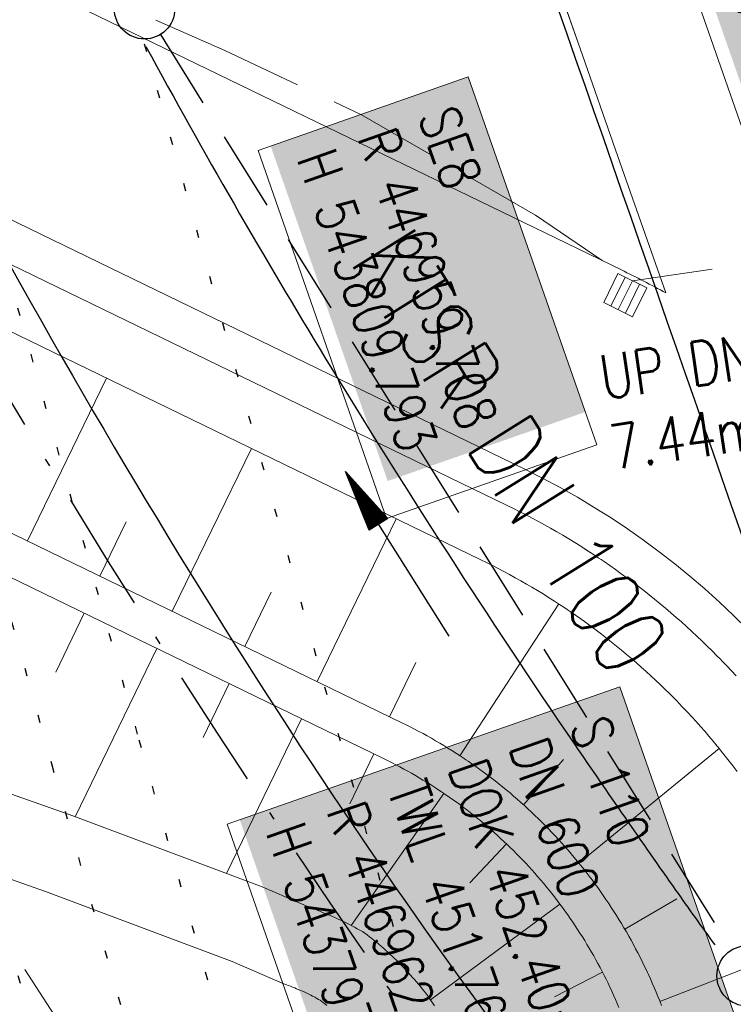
# Model space of a CAD drawing. Extents: x 446740 to 447511, y 442825 to 444215.
# Tile 40 of 94: x 446945 to 446963, y 443791 to 443816. Entities that reach past the tile are written whole.
import ezdxf
from ezdxf.enums import TextEntityAlignment as Align

# ---------------------------------------------------------------- set-up
doc = ezdxf.new("R2010")
doc.units = 0
doc.header["$LTSCALE"] = 2
doc.header["$MEASUREMENT"] = 0
for name, pattern in [('AUSGEZOGEN', [0]), ('BAB-FM2', [2.6, 1.5, -0.5, 0.1, -0.5]), ('GESTRICH-X2', [1.5, 1, -0.5]), ('PUNKTX2_STR', [0.6, 0.1, -0.5])]:
    doc.linetypes.add(name, pattern=pattern)
doc.layers.get('0').update_dxf_attribs({"linetype": 'AUSGEZOGEN'})
for name, color, linetype in [('BAB_FM', 5, 'BAB-FM2'), ('Bahnachse', 7, 'CONTINUOUS'), ('Beschriftung', 7, 'CONTINUOUS'), ('FBRTOP', 250, 'AUSGEZOGEN'), ('Gleisachsen', 7, 'CONTINUOUS'), ('Hintergrund', 7, 'CONTINUOUS'), ('Hintergrundplan', 7, 'CONTINUOUS'), ('Ingenieurbauwerke', 15, 'CONTINUOUS'), ('KANAL', 7, 'GESTRICH-X2'), ('MULDE', 250, 'AUSGEZOGEN'), ('PFEIL', 7, 'CONTINUOUS'), ('SCHLITZRINNE', 200, 'AUSGEZOGEN'), ('SCHSYMBOL', 200, 'AUSGEZOGEN'), ('STRASSE', 250, 'AUSGEZOGEN'), ('TEXTO', 4, 'CONTINUOUS'), ('WEG', 250, 'GESTRICH-X2')]:
    doc.layers.add(name, color=color, linetype=linetype)
doc.styles.add('6', font='txt_____.ttf', dxfattribs={"width": 0.8, "height": 1})
doc.styles.add('8', font='txt_____.ttf', dxfattribs={"width": 0.8, "height": 1})
doc.styles.add('ROMANS', font='romans.shx', dxfattribs={"width": 0.8})

# ---------------------------------------------------------------- blocks, each defined once
blk = doc.blocks.new('GST')
at = {"color": 0}
blk.add_circle((0, 0), 0.75, dxfattribs=at)
blk.add_point((0, 0), dxfattribs=at)
blk = doc.blocks.new('10')
blk.add_blockref('GST', (0, 0))
blk = doc.blocks.new('PFEIL2')
at = {"color": 0}
for p, q in [((0.881, -0.271), (0.879, 0.276)), ((0.879, 0.276), (2.429, 0.009)), ((0.911, 0.27), (0.879, 0.265)), ((0.965, 0.261), (0.879, 0.246)), ((1.019, 0.252), (0.879, 0.228)), ((0.88, 0.002), (-2.401, -0.012)), ((1.073, 0.242), (0.879, 0.209)), ((1.127, 0.233), (0.879, 0.191)), ((1.181, 0.224), (0.879, 0.172)), ((1.235, 0.214), (0.879, 0.154)), ((1.289, 0.205), (0.879, 0.135)), ((1.343, 0.196), (0.879, 0.117)), ((1.397, 0.187), (0.879, 0.098)), ((1.451, 0.177), (0.879, 0.08)), ((1.505, 0.168), (0.879, 0.061)), ((1.559, 0.159), (0.88, 0.043)), ((1.613, 0.149), (0.88, 0.024)), ((1.668, 0.14), (0.88, 0.006)), ((1.722, 0.131), (0.88, -0.013)), ((1.776, 0.121), (0.88, -0.031)), ((1.83, 0.112), (0.88, -0.05)), ((1.884, 0.103), (0.88, -0.068)), ((1.938, 0.094), (0.88, -0.087)), ((1.992, 0.084), (0.88, -0.105)), ((2.046, 0.075), (0.88, -0.124)), ((2.1, 0.066), (0.88, -0.142)), ((2.154, 0.056), (0.88, -0.161)), ((2.208, 0.047), (0.88, -0.179)), ((2.262, 0.038), (0.881, -0.198)), ((2.316, 0.029), (0.881, -0.216)), ((2.37, 0.019), (0.881, -0.235)), ((2.424, 0.01), (0.881, -0.253)), ((2.429, 0.009), (0.881, -0.271))]:
    blk.add_line(p, q, dxfattribs=at)
blk = doc.blocks.new('SK-quadrat Rand')
at = {"color": 18, "lineweight": 9, "true_color": 0x000000}
for p, q in [((-0.4, 0.8), (-0.4, 0)), ((-0.4, 0.8), (0.4, 0.8)), ((-0.2, 0.8), (-0.2, 0)), ((0, 0.8), (0, 0)), ((0.2, 0.8), (0.2, 0)), ((0.4, 0.8), (0.4, 0)), ((-0.4, 0), (0.4, 0))]:
    blk.add_line(p, q, dxfattribs=at)

msp = doc.modelspace()

# ---------------------------------------------------------------- linework, layer by layer
at = {"layer": 'BAB_FM', "flags": 128}
msp.add_lwpolyline([(446907.736, 443871.618, 0.029826), (446920.778, 443849.819, -0.026843), (446940.011, 443814.418), (446940.648, 443813.135, 0.040013), (446962.986, 443779.495), (446965.138, 443775.204, -0.343593), (446964.346, 443771.555), (446956.984, 443765.535, 0.398511), (446956.832, 443763.357), (446978.31, 443740.079), (447000.468, 443715.992), (447014.94, 443691.092), (447028.903, 443660.538), (447030.814, 443654.35), (447019.085, 443640.703), (447035.188, 443587.926), (447041.09, 443572.533)], format="xyb", dxfattribs=at)
at = {"layer": 'Bahnachse', "color": 7, "linetype": 'PUNKTX2_STR'}
for p, q in [((446923.905, 443874.698), (446945.645, 443797.198)), ((446945.645, 443797.198), (446950.668, 443779.65))]:
    msp.add_line(p, q, dxfattribs=at)
at = {"layer": 'Beschriftung', "color": 18, "lineweight": 9, "true_color": 0x000000}
for points in [[(446965.228, 443822.838), (446968.378, 443813.821), (446963.154, 443811.996), (446960.004, 443821.013), (446965.228, 443822.838)], [(446955.993, 443814.288), (446959.186, 443805.145), (446953.963, 443803.321), (446950.769, 443812.463), (446955.993, 443814.288)], [(446959.756, 443799.132), (446962.994, 443789.865), (446953.238, 443786.457), (446950.001, 443795.725), (446959.756, 443799.132)]]:
    msp.add_lwpolyline(points, close=True, dxfattribs=at)
at = {"layer": 'FBRTOP', "color": 0, "const_width": 0.5}
for points in [[(447118.971, 443523.408, 0), (447120.057, 443520.305, 0.000001), (447128.316, 443496.708, -0.000001), (447136.574, 443473.112)], [(446961.367, 443973.726, -0.000008), (446963.147, 443968.64, -0.000007), (446967.276, 443956.841, 0.000013), (446971.405, 443945.042, 0.000013), (446975.535, 443933.245, -0.000019), (446979.664, 443921.447, -0.000006), (446983.793, 443909.648, 0.000004), (446987.922, 443897.849, 0.000002), (447000.31, 443862.454, 0.000002), (447012.697, 443827.06, 0.000004), (447025.085, 443791.665, -0.000006), (447037.473, 443756.271, 0), (447039.084, 443751.668, 0.000003)], [(446950.07, 443969.773, 0.000089), (446952.953, 443961.485, 0.000026), (446968.558, 443916.655, 0.000443), (446969.471, 443914.039, 0.00013), (446975.672, 443896.342, -0.000082), (446985.547, 443868.172, -0.00001), (446990.142, 443855.056, -0.000011), (446994.25, 443843.328, -0.000533), (447001.752, 443821.837, 0.000455), (447010.521, 443796.702, 0.000701), (447018.513, 443773.963, -0.000624), (447027.494, 443748.425, -0.000234), (447028.928, 443744.324, 0.000022), (447043.87, 443701.542, 0.000434), (447045.613, 443696.566, 0.000135), (447051.241, 443680.557)], [(446934.939, 443964.477, -0.000008), (446936.719, 443959.39, -0.000007), (446940.848, 443947.592, 0.000013), (446944.977, 443935.794, 0.000013), (446949.106, 443923.995, -0.000019), (446953.236, 443912.197, -0.000006), (446957.365, 443900.399, 0.000004), (446961.494, 443888.601, 0.000002), (446973.881, 443853.206, 0.000002), (446986.269, 443817.81, 0.000004), (446998.657, 443782.416, -0.000006), (447011.045, 443747.021, -0.000001), (447016.033, 443732.768, 0.000003)]]:
    msp.add_lwpolyline(points, format="xyb", dxfattribs=at)
at = {"layer": 'Gleisachsen', "color": 7, "linetype": 'PUNKTX2_STR'}
for p, q in [((446931.509, 443855.924), (446947.812, 443797.805)), ((446947.808, 443797.817), (446973.382, 443708.462)), ((446943.482, 443796.579), (446969.057, 443707.219))]:
    msp.add_line(p, q, dxfattribs=at)
at = {"layer": 'Hintergrund', "color": 254, "lineweight": 18, "true_color": 0xcccccc}
for p, q in [((446945.041, 443802.76), (446947.007, 443806.807)), ((446948.639, 443801.012), (446950.605, 443805.06)), ((446946.84, 443801.886), (446947.495, 443803.235)), ((446952.237, 443799.265), (446954.203, 443803.313)), ((446950.438, 443800.138), (446951.093, 443801.488)), ((446955.785, 443797.424), (446958.243, 443801.193)), ((446946.454, 443800.962), (446945.745, 443799.501)), ((446948.253, 443800.088), (446946.223, 443795.908)), ((446954.036, 443798.391), (446954.691, 443799.74)), ((446950.052, 443799.215), (446949.403, 443797.878)), ((446951.851, 443798.341), (446949.985, 443794.499)), ((446953.65, 443797.467), (446953.048, 443796.226)), ((446958.743, 443794.755), (446962.226, 443797.605)), ((446957.367, 443796.204), (446958.363, 443797.325)), ((446955.39, 443796.485), (446953.086, 443793.203)), ((446956.945, 443795.23), (446956.032, 443794.268)), ((446959.881, 443793.113), (446961.177, 443793.868)), ((446958.27, 443793.736), (446955.053, 443791.359)), ((446960.755, 443791.316), (446964.95, 443792.941)), ((446959.329, 443792.042), (446958.132, 443791.431))]:
    msp.add_line(p, q, dxfattribs=at)
for points in [[(446917.414, 443933.284), (446924.041, 443914.706), (446934.112, 443885.56), (446939.404, 443870.324), (446945.604, 443852.678), (446947.103, 443848.344), (446951.558, 443835.672), (446958.342, 443816.231), (446958.773, 443815)], [(446962.652, 443799.404), (446962.533, 443799.532), (446962.414, 443799.658), (446962.293, 443799.784), (446962.264, 443799.814), (446962.171, 443799.908), (446962.049, 443800.031), (446961.924, 443800.153), (446961.799, 443800.274), (446961.673, 443800.394), (446961.546, 443800.513), (446961.417, 443800.63), (446961.288, 443800.746), (446961.157, 443800.861), (446961.025, 443800.975), (446960.893, 443801.088), (446960.759, 443801.199), (446960.624, 443801.31), (446960.489, 443801.419), (446960.352, 443801.526), (446960.214, 443801.633), (446960.076, 443801.738), (446959.935, 443801.843), (446959.795, 443801.945), (446959.654, 443802.046), (446959.512, 443802.146), (446959.368, 443802.245), (446959.293, 443802.296), (446959.224, 443802.342), (446959.079, 443802.438), (446958.933, 443802.533), (446958.786, 443802.627), (446958.638, 443802.719), (446958.49, 443802.809), (446958.34, 443802.899), (446958.19, 443802.987), (446958.039, 443803.073), (446957.888, 443803.159), (446957.735, 443803.242), (446957.582, 443803.325), (446957.428, 443803.406), (446957.273, 443803.485), (446957.117, 443803.564), (446956.96, 443803.641), (446924.511, 443819.4), (446956.96, 443803.641), (446957.117, 443803.564), (446957.273, 443803.485), (446957.428, 443803.406), (446957.582, 443803.325), (446957.735, 443803.242), (446957.888, 443803.159), (446958.039, 443803.073), (446958.19, 443802.987), (446958.34, 443802.899), (446958.49, 443802.809), (446958.638, 443802.719), (446958.786, 443802.627), (446958.944, 443802.526), (446959.079, 443802.438), (446959.224, 443802.342), (446959.293, 443802.296), (446959.368, 443802.245), (446959.512, 443802.146), (446959.654, 443802.046), (446959.795, 443801.945), (446959.936, 443801.842), (446960.076, 443801.738), (446960.214, 443801.633), (446960.352, 443801.526), (446960.489, 443801.419), (446960.624, 443801.31), (446960.759, 443801.199), (446960.893, 443801.088), (446961.025, 443800.975), (446961.157, 443800.861), (446961.288, 443800.746), (446961.417, 443800.63), (446961.546, 443800.513), (446961.673, 443800.394), (446961.799, 443800.274), (446961.924, 443800.153), (446962.049, 443800.031), (446962.171, 443799.908), (446962.264, 443799.814), (446962.293, 443799.784), (446962.414, 443799.658), (446962.533, 443799.532), (446962.652, 443799.404)], [(446962.652, 443799.404), (446962.533, 443799.532), (446962.414, 443799.658), (446962.293, 443799.784), (446962.264, 443799.814), (446962.171, 443799.908), (446962.049, 443800.031), (446961.924, 443800.153), (446961.799, 443800.274), (446961.673, 443800.394), (446961.546, 443800.513), (446961.417, 443800.63), (446961.288, 443800.746), (446961.157, 443800.861), (446961.025, 443800.975), (446960.893, 443801.088), (446960.759, 443801.199), (446960.624, 443801.31), (446960.489, 443801.419), (446960.352, 443801.526), (446960.214, 443801.633), (446960.076, 443801.738), (446959.935, 443801.843), (446959.795, 443801.945), (446959.654, 443802.046), (446959.512, 443802.146), (446959.368, 443802.245), (446959.293, 443802.296), (446959.224, 443802.342), (446959.079, 443802.438), (446958.933, 443802.533), (446958.786, 443802.627), (446958.638, 443802.719), (446958.49, 443802.809), (446958.34, 443802.899), (446958.19, 443802.987), (446958.039, 443803.073), (446957.888, 443803.159), (446957.735, 443803.242), (446957.582, 443803.325), (446957.428, 443803.406), (446957.273, 443803.485), (446957.117, 443803.564), (446956.96, 443803.641), (446924.511, 443819.4), (446956.96, 443803.641), (446957.117, 443803.564), (446957.273, 443803.485), (446957.428, 443803.406), (446957.582, 443803.325), (446957.735, 443803.242), (446957.888, 443803.159), (446958.039, 443803.073), (446958.19, 443802.987), (446958.34, 443802.899), (446958.49, 443802.809), (446958.638, 443802.719), (446958.786, 443802.627), (446958.944, 443802.526), (446959.079, 443802.438), (446959.224, 443802.342), (446959.293, 443802.296), (446959.368, 443802.245), (446959.512, 443802.146), (446959.654, 443802.046), (446959.795, 443801.945), (446959.936, 443801.842), (446960.076, 443801.738), (446960.214, 443801.633), (446960.352, 443801.526), (446960.489, 443801.419), (446960.624, 443801.31), (446960.759, 443801.199), (446960.893, 443801.088), (446961.025, 443800.975), (446961.157, 443800.861), (446961.288, 443800.746), (446961.417, 443800.63), (446961.546, 443800.513), (446961.673, 443800.394), (446961.799, 443800.274), (446961.924, 443800.153), (446962.049, 443800.031), (446962.171, 443799.908), (446962.264, 443799.814), (446962.293, 443799.784), (446962.414, 443799.658), (446962.533, 443799.532), (446962.652, 443799.404)], [(446962.673, 443797.033), (446962.576, 443797.161), (446962.478, 443797.288), (446962.379, 443797.414), (446962.279, 443797.539), (446962.207, 443797.628), (446962.178, 443797.663), (446962.076, 443797.787), (446961.972, 443797.909), (446961.868, 443798.031), (446961.762, 443798.151), (446961.655, 443798.271), (446961.547, 443798.389), (446961.438, 443798.507), (446961.328, 443798.623), (446961.217, 443798.739), (446961.19, 443798.766), (446961.105, 443798.853), (446960.992, 443798.967), (446960.877, 443799.079), (446960.762, 443799.191), (446960.646, 443799.301), (446960.528, 443799.41), (446960.41, 443799.518), (446960.291, 443799.625), (446960.17, 443799.731), (446960.049, 443799.836), (446959.927, 443799.94), (446959.804, 443800.043), (446959.68, 443800.144), (446959.555, 443800.245), (446959.429, 443800.344), (446959.302, 443800.442), (446959.174, 443800.539), (446959.046, 443800.635), (446958.916, 443800.729), (446958.786, 443800.823), (446958.655, 443800.915), (446958.523, 443801.006), (446958.454, 443801.053), (446958.39, 443801.095), (446958.256, 443801.184), (446958.132, 443801.264), (446957.987, 443801.357), (446957.851, 443801.442), (446957.714, 443801.526), (446957.576, 443801.608), (446957.438, 443801.689), (446957.299, 443801.769), (446957.159, 443801.847), (446957.019, 443801.925), (446956.877, 443802), (446956.735, 443802.075), (446956.593, 443802.148), (446956.45, 443802.22), (446956.306, 443802.291), (446923.843, 443818.057)], [(446921.654, 443814.119), (446954.34, 443798.243), (446954.447, 443798.191), (446954.553, 443798.137), (446954.659, 443798.083), (446954.764, 443798.027), (446954.869, 443797.971), (446954.974, 443797.914), (446955.077, 443797.855), (446955.181, 443797.796), (446955.283, 443797.736), (446955.386, 443797.675), (446955.487, 443797.613), (446955.588, 443797.55), (446955.697, 443797.481), (446955.789, 443797.421), (446955.888, 443797.355), (446955.935, 443797.323), (446955.987, 443797.288), (446956.085, 443797.221), (446956.182, 443797.152), (446956.279, 443797.083), (446956.375, 443797.013), (446956.471, 443796.942), (446956.566, 443796.87), (446956.66, 443796.797), (446956.753, 443796.723), (446956.846, 443796.649), (446956.938, 443796.573), (446957.03, 443796.497), (446957.121, 443796.42), (446957.211, 443796.342), (446957.3, 443796.263), (446957.389, 443796.184), (446957.476, 443796.103), (446957.564, 443796.022), (446957.65, 443795.94), (446957.736, 443795.857), (446957.821, 443795.774), (446957.905, 443795.69), (446957.988, 443795.604), (446958.071, 443795.519), (446958.152, 443795.432), (446958.233, 443795.345), (446958.313, 443795.257), (446958.393, 443795.168), (446958.471, 443795.078), (446958.549, 443794.988), (446958.626, 443794.897), (446958.702, 443794.805), (446958.723, 443794.779), (446958.777, 443794.713), (446958.852, 443794.62), (446958.925, 443794.526), (446958.998, 443794.432), (446959.069, 443794.337), (446959.14, 443794.241), (446959.21, 443794.145), (446959.28, 443794.048), (446959.348, 443793.95), (446959.415, 443793.852), (446959.482, 443793.753), (446959.547, 443793.654), (446959.612, 443793.554), (446959.675, 443793.453), (446959.738, 443793.352), (446959.8, 443793.25), (446959.861, 443793.148), (446959.921, 443793.045), (446959.98, 443792.942), (446960.038, 443792.838), (446960.095, 443792.733), (446960.151, 443792.628), (446960.207, 443792.523), (446960.261, 443792.417), (446960.314, 443792.31), (446960.366, 443792.203), (446960.418, 443792.096), (446960.447, 443792.034), (446960.468, 443791.988), (446960.517, 443791.879), (446960.566, 443791.77), (446960.613, 443791.661), (446960.659, 443791.551), (446960.705, 443791.441), (446960.749, 443791.331), (446960.792, 443791.22)], [(446959.736, 443791.167), (446959.693, 443791.268), (446959.65, 443791.369), (446959.605, 443791.469), (446959.56, 443791.569), (446959.54, 443791.612), (446959.513, 443791.669), (446959.466, 443791.768), (446959.418, 443791.867), (446959.368, 443791.965), (446959.318, 443792.063), (446959.267, 443792.161), (446959.216, 443792.258), (446959.163, 443792.354), (446959.109, 443792.45), (446959.055, 443792.545), (446958.999, 443792.64), (446958.943, 443792.735), (446958.886, 443792.829), (446958.828, 443792.922), (446958.769, 443793.015), (446958.71, 443793.107), (446958.649, 443793.199), (446958.588, 443793.291), (446958.526, 443793.381), (446958.463, 443793.471), (446958.411, 443793.544), (446958.334, 443793.65), (446958.269, 443793.738), (446958.202, 443793.826), (446958.135, 443793.913), (446958.068, 443793.999), (446957.999, 443794.085), (446957.949, 443794.146), (446957.93, 443794.17), (446957.859, 443794.255), (446957.788, 443794.339), (446957.717, 443794.422), (446957.644, 443794.505), (446957.571, 443794.587), (446957.497, 443794.668), (446957.422, 443794.749), (446957.347, 443794.829), (446957.27, 443794.908), (446957.194, 443794.986), (446957.116, 443795.064), (446957.038, 443795.141), (446956.958, 443795.218), (446956.879, 443795.293), (446956.798, 443795.368), (446956.717, 443795.443), (446956.635, 443795.516), (446956.553, 443795.589), (446956.47, 443795.661), (446956.386, 443795.732), (446956.302, 443795.802), (446956.216, 443795.872), (446956.131, 443795.941), (446956.044, 443796.009), (446955.957, 443796.076), (446955.87, 443796.142), (446955.782, 443796.208), (446955.693, 443796.273), (446955.604, 443796.337), (446955.514, 443796.4), (446955.423, 443796.462), (446955.376, 443796.495), (446955.332, 443796.524), (446955.24, 443796.585), (446955.155, 443796.64), (446955.055, 443796.704), (446954.962, 443796.762), (446954.868, 443796.819), (446954.774, 443796.875), (446954.679, 443796.931), (446954.584, 443796.986), (446954.488, 443797.04), (446954.392, 443797.092), (446954.295, 443797.145), (446954.197, 443797.196), (446954.1, 443797.246), (446954.001, 443797.295), (446953.903, 443797.344), (446921.218, 443813.22)], [(446941.424, 443797.602), (446946.17, 443795.928), (446950.873, 443794.166), (446952.101, 443793.633), (446952.169, 443793.609), (446952.237, 443793.583), (446952.305, 443793.557), (446952.373, 443793.53), (446952.44, 443793.503), (446952.507, 443793.475), (446952.575, 443793.446), (446952.642, 443793.417), (446952.708, 443793.387), (446952.775, 443793.356), (446952.841, 443793.325), (446952.907, 443793.293), (446952.978, 443793.258), (446953.039, 443793.227), (446953.104, 443793.193), (446953.169, 443793.159), (446953.234, 443793.124), (446953.299, 443793.088), (446953.363, 443793.052), (446953.427, 443793.015), (446953.485, 443792.97), (446953.543, 443792.925), (446953.601, 443792.879), (446953.658, 443792.833), (446953.715, 443792.786), (446953.771, 443792.739), (446953.827, 443792.691), (446953.883, 443792.643), (446953.938, 443792.594), (446953.992, 443792.545), (446954.047, 443792.495), (446954.1, 443792.445), (446954.153, 443792.394), (446954.206, 443792.343), (446954.258, 443792.291), (446954.31, 443792.239), (446954.361, 443792.186), (446954.412, 443792.133), (446954.462, 443792.08), (446954.512, 443792.026), (446954.561, 443791.971), (446954.61, 443791.916), (446954.658, 443791.861), (446954.706, 443791.805), (446954.753, 443791.749), (446954.8, 443791.693), (446954.859, 443791.619), (446954.891, 443791.578), (446954.936, 443791.519), (446954.98, 443791.461), (446955.023, 443791.401), (446955.066, 443791.342), (446955.108, 443791.282), (446955.158, 443791.21)], [(446940.762, 443795.715), (446945.486, 443794.049), (446950.123, 443792.311), (446951.369, 443791.771), (446951.479, 443791.732), (446951.522, 443791.715), (446951.578, 443791.694), (446951.63, 443791.673), (446951.68, 443791.653), (446951.729, 443791.633), (446951.785, 443791.609), (446951.831, 443791.589), (446951.874, 443791.569), (446951.93, 443791.544), (446951.979, 443791.52), (446952.028, 443791.497), (446952.082, 443791.47), (446952.122, 443791.45), (446952.177, 443791.421), (446952.231, 443791.393), (446952.275, 443791.369), (446952.313, 443791.348), (446952.351, 443791.318), (446952.393, 443791.284), (446952.436, 443791.249), (446952.477, 443791.214)]]:
    msp.add_lwpolyline(points, dxfattribs=at)
msp.add_lwpolyline([(446897.6, 443843.067), (446898.469, 443840.587, 0.197945), (446910.127, 443827.503), (446957.397, 443804.54, -0.198221), (446967.534, 443793.163), (446971.143, 443782.864, 0.096812), (446989.793, 443750.488)], format="xyb", dxfattribs=at)
msp.add_lwpolyline([(446945.444, 443816.465), (446959.797, 443809.494, -0.012202), (446960.903, 443808.923), (446959.71, 443812.31), (446958.773, 443815), (446957.6, 443818.327, 0.195503), (446947.62, 443829.611), (446931.989, 443837.306), (446935.308, 443827.838, 0.197884), (446945.444, 443816.465)], format="xyb", close=True, dxfattribs=at)
at = {"layer": 'Hintergrundplan', "color": 254, "lineweight": 18, "true_color": 0xcccccc}
for p, q in [((446945.041, 443802.76), (446947.007, 443806.807)), ((446948.639, 443801.012), (446950.605, 443805.06)), ((446946.84, 443801.886), (446947.495, 443803.235)), ((446952.237, 443799.265), (446954.203, 443803.313)), ((446950.438, 443800.138), (446951.093, 443801.488)), ((446955.785, 443797.424), (446958.243, 443801.193)), ((446946.454, 443800.962), (446945.745, 443799.501)), ((446948.253, 443800.088), (446946.223, 443795.908)), ((446954.036, 443798.391), (446954.691, 443799.74)), ((446950.052, 443799.215), (446949.403, 443797.878)), ((446951.851, 443798.341), (446949.985, 443794.499)), ((446953.65, 443797.467), (446953.048, 443796.226)), ((446958.743, 443794.755), (446962.226, 443797.605)), ((446957.367, 443796.204), (446958.363, 443797.325)), ((446955.39, 443796.485), (446953.086, 443793.203)), ((446956.945, 443795.23), (446956.032, 443794.268)), ((446959.881, 443793.113), (446961.177, 443793.868)), ((446958.27, 443793.736), (446955.053, 443791.359)), ((446960.755, 443791.316), (446964.95, 443792.941)), ((446959.329, 443792.042), (446958.132, 443791.431))]:
    msp.add_line(p, q, dxfattribs=at)
for points in [[(446917.414, 443933.284), (446924.041, 443914.706), (446934.112, 443885.56), (446939.404, 443870.324), (446945.604, 443852.678), (446947.103, 443848.344), (446951.558, 443835.672), (446958.342, 443816.231), (446958.773, 443815)], [(446962.652, 443799.404), (446962.533, 443799.532), (446962.414, 443799.658), (446962.293, 443799.784), (446962.264, 443799.814), (446962.171, 443799.908), (446962.049, 443800.031), (446961.924, 443800.153), (446961.799, 443800.274), (446961.673, 443800.394), (446961.546, 443800.513), (446961.417, 443800.63), (446961.288, 443800.746), (446961.157, 443800.861), (446961.025, 443800.975), (446960.893, 443801.088), (446960.759, 443801.199), (446960.624, 443801.31), (446960.489, 443801.419), (446960.352, 443801.526), (446960.214, 443801.633), (446960.076, 443801.738), (446959.935, 443801.843), (446959.795, 443801.945), (446959.654, 443802.046), (446959.512, 443802.146), (446959.368, 443802.245), (446959.293, 443802.296), (446959.224, 443802.342), (446959.079, 443802.438), (446958.933, 443802.533), (446958.786, 443802.627), (446958.638, 443802.719), (446958.49, 443802.809), (446958.34, 443802.899), (446958.19, 443802.987), (446958.039, 443803.073), (446957.888, 443803.159), (446957.735, 443803.242), (446957.582, 443803.325), (446957.428, 443803.406), (446957.273, 443803.485), (446957.117, 443803.564), (446956.96, 443803.641), (446924.511, 443819.4), (446956.96, 443803.641), (446957.117, 443803.564), (446957.273, 443803.485), (446957.428, 443803.406), (446957.582, 443803.325), (446957.735, 443803.242), (446957.888, 443803.159), (446958.039, 443803.073), (446958.19, 443802.987), (446958.34, 443802.899), (446958.49, 443802.809), (446958.638, 443802.719), (446958.786, 443802.627), (446958.944, 443802.526), (446959.079, 443802.438), (446959.224, 443802.342), (446959.293, 443802.296), (446959.368, 443802.245), (446959.512, 443802.146), (446959.654, 443802.046), (446959.795, 443801.945), (446959.936, 443801.842), (446960.076, 443801.738), (446960.214, 443801.633), (446960.352, 443801.526), (446960.489, 443801.419), (446960.624, 443801.31), (446960.759, 443801.199), (446960.893, 443801.088), (446961.025, 443800.975), (446961.157, 443800.861), (446961.288, 443800.746), (446961.417, 443800.63), (446961.546, 443800.513), (446961.673, 443800.394), (446961.799, 443800.274), (446961.924, 443800.153), (446962.049, 443800.031), (446962.171, 443799.908), (446962.264, 443799.814), (446962.293, 443799.784), (446962.414, 443799.658), (446962.533, 443799.532), (446962.652, 443799.404)], [(446962.652, 443799.404), (446962.533, 443799.532), (446962.414, 443799.658), (446962.293, 443799.784), (446962.264, 443799.814), (446962.171, 443799.908), (446962.049, 443800.031), (446961.924, 443800.153), (446961.799, 443800.274), (446961.673, 443800.394), (446961.546, 443800.513), (446961.417, 443800.63), (446961.288, 443800.746), (446961.157, 443800.861), (446961.025, 443800.975), (446960.893, 443801.088), (446960.759, 443801.199), (446960.624, 443801.31), (446960.489, 443801.419), (446960.352, 443801.526), (446960.214, 443801.633), (446960.076, 443801.738), (446959.935, 443801.843), (446959.795, 443801.945), (446959.654, 443802.046), (446959.512, 443802.146), (446959.368, 443802.245), (446959.293, 443802.296), (446959.224, 443802.342), (446959.079, 443802.438), (446958.933, 443802.533), (446958.786, 443802.627), (446958.638, 443802.719), (446958.49, 443802.809), (446958.34, 443802.899), (446958.19, 443802.987), (446958.039, 443803.073), (446957.888, 443803.159), (446957.735, 443803.242), (446957.582, 443803.325), (446957.428, 443803.406), (446957.273, 443803.485), (446957.117, 443803.564), (446956.96, 443803.641), (446924.511, 443819.4), (446956.96, 443803.641), (446957.117, 443803.564), (446957.273, 443803.485), (446957.428, 443803.406), (446957.582, 443803.325), (446957.735, 443803.242), (446957.888, 443803.159), (446958.039, 443803.073), (446958.19, 443802.987), (446958.34, 443802.899), (446958.49, 443802.809), (446958.638, 443802.719), (446958.786, 443802.627), (446958.944, 443802.526), (446959.079, 443802.438), (446959.224, 443802.342), (446959.293, 443802.296), (446959.368, 443802.245), (446959.512, 443802.146), (446959.654, 443802.046), (446959.795, 443801.945), (446959.936, 443801.842), (446960.076, 443801.738), (446960.214, 443801.633), (446960.352, 443801.526), (446960.489, 443801.419), (446960.624, 443801.31), (446960.759, 443801.199), (446960.893, 443801.088), (446961.025, 443800.975), (446961.157, 443800.861), (446961.288, 443800.746), (446961.417, 443800.63), (446961.546, 443800.513), (446961.673, 443800.394), (446961.799, 443800.274), (446961.924, 443800.153), (446962.049, 443800.031), (446962.171, 443799.908), (446962.264, 443799.814), (446962.293, 443799.784), (446962.414, 443799.658), (446962.533, 443799.532), (446962.652, 443799.404)], [(446962.673, 443797.033), (446962.576, 443797.161), (446962.478, 443797.288), (446962.379, 443797.414), (446962.279, 443797.539), (446962.207, 443797.628), (446962.178, 443797.663), (446962.076, 443797.787), (446961.972, 443797.909), (446961.868, 443798.031), (446961.762, 443798.151), (446961.655, 443798.271), (446961.547, 443798.389), (446961.438, 443798.507), (446961.328, 443798.623), (446961.217, 443798.739), (446961.19, 443798.766), (446961.105, 443798.853), (446960.992, 443798.967), (446960.877, 443799.079), (446960.762, 443799.191), (446960.646, 443799.301), (446960.528, 443799.41), (446960.41, 443799.518), (446960.291, 443799.625), (446960.17, 443799.731), (446960.049, 443799.836), (446959.927, 443799.94), (446959.804, 443800.043), (446959.68, 443800.144), (446959.555, 443800.245), (446959.429, 443800.344), (446959.302, 443800.442), (446959.174, 443800.539), (446959.046, 443800.635), (446958.916, 443800.729), (446958.786, 443800.823), (446958.655, 443800.915), (446958.523, 443801.006), (446958.454, 443801.053), (446958.39, 443801.095), (446958.256, 443801.184), (446958.132, 443801.264), (446957.987, 443801.357), (446957.851, 443801.442), (446957.714, 443801.526), (446957.576, 443801.608), (446957.438, 443801.689), (446957.299, 443801.769), (446957.159, 443801.847), (446957.019, 443801.925), (446956.877, 443802), (446956.735, 443802.075), (446956.593, 443802.148), (446956.45, 443802.22), (446956.306, 443802.291), (446923.843, 443818.057)], [(446921.654, 443814.119), (446954.34, 443798.243), (446954.447, 443798.191), (446954.553, 443798.137), (446954.659, 443798.083), (446954.764, 443798.027), (446954.869, 443797.971), (446954.974, 443797.914), (446955.077, 443797.855), (446955.181, 443797.796), (446955.283, 443797.736), (446955.386, 443797.675), (446955.487, 443797.613), (446955.588, 443797.55), (446955.697, 443797.481), (446955.789, 443797.421), (446955.888, 443797.355), (446955.935, 443797.323), (446955.987, 443797.288), (446956.085, 443797.221), (446956.182, 443797.152), (446956.279, 443797.083), (446956.375, 443797.013), (446956.471, 443796.942), (446956.566, 443796.87), (446956.66, 443796.797), (446956.753, 443796.723), (446956.846, 443796.649), (446956.938, 443796.573), (446957.03, 443796.497), (446957.121, 443796.42), (446957.211, 443796.342), (446957.3, 443796.263), (446957.389, 443796.184), (446957.476, 443796.103), (446957.564, 443796.022), (446957.65, 443795.94), (446957.736, 443795.857), (446957.821, 443795.774), (446957.905, 443795.69), (446957.988, 443795.604), (446958.071, 443795.519), (446958.152, 443795.432), (446958.233, 443795.345), (446958.313, 443795.257), (446958.393, 443795.168), (446958.471, 443795.078), (446958.549, 443794.988), (446958.626, 443794.897), (446958.702, 443794.805), (446958.723, 443794.779), (446958.777, 443794.713), (446958.852, 443794.62), (446958.925, 443794.526), (446958.998, 443794.432), (446959.069, 443794.337), (446959.14, 443794.241), (446959.21, 443794.145), (446959.28, 443794.048), (446959.348, 443793.95), (446959.415, 443793.852), (446959.482, 443793.753), (446959.547, 443793.654), (446959.612, 443793.554), (446959.675, 443793.453), (446959.738, 443793.352), (446959.8, 443793.25), (446959.861, 443793.148), (446959.921, 443793.045), (446959.98, 443792.942), (446960.038, 443792.838), (446960.095, 443792.733), (446960.151, 443792.628), (446960.207, 443792.523), (446960.261, 443792.417), (446960.314, 443792.31), (446960.366, 443792.203), (446960.418, 443792.096), (446960.447, 443792.034), (446960.468, 443791.988), (446960.517, 443791.879), (446960.566, 443791.77), (446960.613, 443791.661), (446960.659, 443791.551), (446960.705, 443791.441), (446960.749, 443791.331), (446960.792, 443791.22)], [(446959.736, 443791.167), (446959.693, 443791.268), (446959.65, 443791.369), (446959.605, 443791.469), (446959.56, 443791.569), (446959.54, 443791.612), (446959.513, 443791.669), (446959.466, 443791.768), (446959.418, 443791.867), (446959.368, 443791.965), (446959.318, 443792.063), (446959.267, 443792.161), (446959.216, 443792.258), (446959.163, 443792.354), (446959.109, 443792.45), (446959.055, 443792.545), (446958.999, 443792.64), (446958.943, 443792.735), (446958.886, 443792.829), (446958.828, 443792.922), (446958.769, 443793.015), (446958.71, 443793.107), (446958.649, 443793.199), (446958.588, 443793.291), (446958.526, 443793.381), (446958.463, 443793.471), (446958.411, 443793.544), (446958.334, 443793.65), (446958.269, 443793.738), (446958.202, 443793.826), (446958.135, 443793.913), (446958.068, 443793.999), (446957.999, 443794.085), (446957.949, 443794.146), (446957.93, 443794.17), (446957.859, 443794.255), (446957.788, 443794.339), (446957.717, 443794.422), (446957.644, 443794.505), (446957.571, 443794.587), (446957.497, 443794.668), (446957.422, 443794.749), (446957.347, 443794.829), (446957.27, 443794.908), (446957.194, 443794.986), (446957.116, 443795.064), (446957.038, 443795.141), (446956.958, 443795.218), (446956.879, 443795.293), (446956.798, 443795.368), (446956.717, 443795.443), (446956.635, 443795.516), (446956.553, 443795.589), (446956.47, 443795.661), (446956.386, 443795.732), (446956.302, 443795.802), (446956.216, 443795.872), (446956.131, 443795.941), (446956.044, 443796.009), (446955.957, 443796.076), (446955.87, 443796.142), (446955.782, 443796.208), (446955.693, 443796.273), (446955.604, 443796.337), (446955.514, 443796.4), (446955.423, 443796.462), (446955.376, 443796.495), (446955.332, 443796.524), (446955.24, 443796.585), (446955.155, 443796.64), (446955.055, 443796.704), (446954.962, 443796.762), (446954.868, 443796.819), (446954.774, 443796.875), (446954.679, 443796.931), (446954.584, 443796.986), (446954.488, 443797.04), (446954.392, 443797.092), (446954.295, 443797.145), (446954.197, 443797.196), (446954.1, 443797.246), (446954.001, 443797.295), (446953.903, 443797.344), (446921.218, 443813.22)], [(446941.424, 443797.602), (446946.17, 443795.928), (446950.873, 443794.166), (446952.101, 443793.633), (446952.169, 443793.609), (446952.237, 443793.583), (446952.305, 443793.557), (446952.373, 443793.53), (446952.44, 443793.503), (446952.507, 443793.475), (446952.575, 443793.446), (446952.642, 443793.417), (446952.708, 443793.387), (446952.775, 443793.356), (446952.841, 443793.325), (446952.907, 443793.293), (446952.978, 443793.258), (446953.039, 443793.227), (446953.104, 443793.193), (446953.169, 443793.159), (446953.234, 443793.124), (446953.299, 443793.088), (446953.363, 443793.052), (446953.427, 443793.015), (446953.485, 443792.97), (446953.543, 443792.925), (446953.601, 443792.879), (446953.658, 443792.833), (446953.715, 443792.786), (446953.771, 443792.739), (446953.827, 443792.691), (446953.883, 443792.643), (446953.938, 443792.594), (446953.992, 443792.545), (446954.047, 443792.495), (446954.1, 443792.445), (446954.153, 443792.394), (446954.206, 443792.343), (446954.258, 443792.291), (446954.31, 443792.239), (446954.361, 443792.186), (446954.412, 443792.133), (446954.462, 443792.08), (446954.512, 443792.026), (446954.561, 443791.971), (446954.61, 443791.916), (446954.658, 443791.861), (446954.706, 443791.805), (446954.753, 443791.749), (446954.8, 443791.693), (446954.859, 443791.619), (446954.891, 443791.578), (446954.936, 443791.519), (446954.98, 443791.461), (446955.023, 443791.401), (446955.066, 443791.342), (446955.108, 443791.282), (446955.158, 443791.21)], [(446940.762, 443795.715), (446945.486, 443794.049), (446950.123, 443792.311), (446951.369, 443791.771), (446951.479, 443791.732), (446951.522, 443791.715), (446951.578, 443791.694), (446951.63, 443791.673), (446951.68, 443791.653), (446951.729, 443791.633), (446951.785, 443791.609), (446951.831, 443791.589), (446951.874, 443791.569), (446951.93, 443791.544), (446951.979, 443791.52), (446952.028, 443791.497), (446952.082, 443791.47), (446952.122, 443791.45), (446952.177, 443791.421), (446952.231, 443791.393), (446952.275, 443791.369), (446952.313, 443791.348), (446952.351, 443791.318), (446952.393, 443791.284), (446952.436, 443791.249), (446952.477, 443791.214)]]:
    msp.add_lwpolyline(points, dxfattribs=at)
msp.add_lwpolyline([(446897.6, 443843.067), (446898.469, 443840.587, 0.197945), (446910.127, 443827.503), (446957.397, 443804.54, -0.198221), (446967.534, 443793.163), (446971.143, 443782.864, 0.096812), (446989.793, 443750.488)], format="xyb", dxfattribs=at)
msp.add_lwpolyline([(446945.444, 443816.465), (446959.797, 443809.494, -0.012202), (446960.903, 443808.923), (446959.71, 443812.31), (446958.773, 443815), (446957.6, 443818.327, 0.195503), (446947.62, 443829.611), (446931.989, 443837.306), (446935.308, 443827.838, 0.197884), (446945.444, 443816.465)], format="xyb", close=True, dxfattribs=at)
at = {"layer": 'Ingenieurbauwerke', "color": 7, "linetype": 'PUNKTX2_STR'}
for p, q in [((446947.942, 443815.114), (446952.433, 443799.102)), ((446952.423, 443799.138), (446977.996, 443709.787))]:
    msp.add_line(p, q, dxfattribs=at)
at = {"layer": 'KANAL'}
msp.add_line((446948.344, 443815.344), (446962.531, 443792.594), dxfattribs=at)
at = {"layer": 'KANAL', "color": 92, "lineweight": 9, "true_color": 0x00b400}
for p, q in [((446960.071, 443809.225, 452.622), (446967.433, 443810.297, 452.5)), ((446980.303, 443737.547, 451.557), (446942.319, 443796.216, 454.675))]:
    msp.add_line(p, q, dxfattribs=at)
msp.add_polyline3d([(446932.929, 443835.996, 0), (446936.053, 443827.373, 0), (446938.403, 443823.103, 0), (446941.386, 443819.715, 0), (446945.486, 443816.909, 0), (446949.943, 443814.948, 0), (446953.344, 443813.347, 0), (446957.662, 443810.851, 0), (446960.071, 443809.225, 452.622)], dxfattribs=at)
at = {"layer": 'MULDE'}
for points in [[(446950.228, 443882.252, 0.04582), (446948.791, 443880.251, 0.087376), (446947.941, 443877.974, 0.02973), (446947.507, 443874.479, 0.075769), (446947.65, 443872.843, 0.019142), (446948.681, 443869.213, 0.00323), (446955.605, 443848.426, 0.002108), (446974.71, 443793.048, 0.009418), (446979.284, 443780.719, 0.012166), (446982.354, 443773.426, 0.02146), (446984.395, 443769.365, 0.018846), (446984.853, 443768.611, 0.001561), (446990.251, 443760.497, 0.020586), (446995.86, 443752.827, 0.007314), (446999.857, 443747.956, 0.015038)], [(446951.474, 443880.625, 0.036809), (446950.515, 443879.238, 0.087376), (446949.907, 443877.61, 0.02973), (446949.503, 443874.351, 0.075769), (446949.594, 443873.315, 0.019142), (446950.583, 443869.833, 0.00323), (446957.499, 443849.07, 0.002108), (446976.598, 443793.708, 0.009418), (446981.146, 443781.449, 0.012166), (446984.178, 443774.247, 0.02146), (446986.141, 443770.339, 0.018846), (446986.521, 443769.714, 0.001561), (446991.913, 443761.611, 0.020586), (446997.424, 443754.073, 0.015038), (447005.717, 443744.279, 0.015038)]]:
    msp.add_lwpolyline(points, format="xyb", dxfattribs=at)
at = {"layer": 'SCHLITZRINNE'}
msp.add_lwpolyline([(446946.636, 443968.571, 0.000016), (446947.849, 443965.085, 0.000199), (446950.544, 443957.352, 0.000027), (446955.553, 443942.997, 0.000044), (446958.667, 443934.078, 0.000101), (446962.051, 443924.393, 0.000084), (446966.153, 443912.669, 0.000975), (446970.092, 443901.486, -0.001001), (446974.031, 443890.303, -0.000613), (446978.162, 443878.453, 0.000574), (446982.293, 443866.603, 0.000043), (446985.962, 443856.119, 0.000041), (446989.821, 443845.1, 0.000098), (446990.721, 443842.532, -0.000006), (447006.522, 443797.477, -0.000336), (447009.233, 443789.73, -0.000126), (447016.458, 443769.022)], format="xyb", dxfattribs=at)
at = {"layer": 'STRASSE'}
for points in [[(447062.812, 443984.485, 0.000031), (447067.774, 443953.189, 0.000135), (447068.931, 443945.908, 0.000002), (447074.525, 443910.767, 0.000014), (447075.333, 443905.695, 0.000003), (447075.577, 443904.158, 0.000002), (447075.88, 443902.258, 0.000405)], [(447056.172, 444006.907, 0.000256), (447057.959, 443995.782, 0.000007), (447066.417, 443943.312, -0.000072), (447067.235, 443938.233, -0.000506), (447069.899, 443921.568, 0.000383), (447073.414, 443899.55, 0.002551), (447074.205, 443894.777, 0.000503), (447078.363, 443870.591, 0.006787), (447082.529, 443848.311, 0.026597), (447083.97, 443842.705, 0.011408), (447085.657, 443837.742, 0.003012), (447092.583, 443819.14, 0.000539), (447102.034, 443794.298, 0.00389), (447103.374, 443790.868, 0.002567), (447104.913, 443787.074, -0.001252), (447108.088, 443779.304, -0.003407), (447110.594, 443773.006, -0.003634)], [(446963.395, 443791.048, 0.000903), (446963.475, 443790.95, 0.008098), (446964.815, 443789.354, 0.044964), (446965.487, 443788.707, 0.04079), (446966.339, 443788.131, 0.158037), (446967.576, 443787.881, 0.469329), (446967.853, 443788.304, 0.009198), (446967.52, 443789.322, 0.000223), (446952.986, 443831.009, 0.000004), (446936.423, 443878.447, -0.000017), (446932.249, 443890.404, -0.0013), (446927.963, 443902.785, 0.001293), (446923.656, 443915.228, 0.025648), (446922.292, 443918.574, 0.024383), (446920.513, 443921.932, 0.071691), (446919.532, 443923.147, 0.016707), (446914.498, 443927.52, 0.052871), (446911.116, 443929.717, 0.037612), (446905.892, 443931.897)], [(446927.813, 443848.055, 0.003131), (446932.185, 443836.156, 0.018072), (446936.771, 443825.139, 0.015041), (446943.145, 443812.297, 0.021485), (446951.558, 443798.061, 0.023922), (446960.243, 443786.011, 0.001436), (446965.357, 443779.625, 0.003875), (446967.277, 443777.279, 0.002785)], [(446947.985, 443815.044, 0.012277), (446952.457, 443807.277, 0.013079), (446958.631, 443797.709, 0.003438), (446961.144, 443794.084, 0.004536), (446962.118, 443792.724, 0.010945)]]:
    msp.add_lwpolyline(points, format="xyb", dxfattribs=at)
at = {"layer": 'WEG', "flags": 128}
for points in [[(446976.819, 443622.809, 0.003478), (446990.635, 443633.804, 0.004455), (447000.398, 443641.83, 0.000244), (447009.149, 443649.163, 0.00383), (447009.702, 443649.634, 0.029535), (447011.872, 443651.748, 0.030309), (447013.725, 443654.045, 0.044337), (447014.902, 443656.056, 0.024922), (447016.481, 443659.884, 0.020172), (447017.405, 443662.859, 0.030072), (447017.821, 443664.908, 0.045014), (447017.963, 443667.723, 0.03518), (447017.568, 443671.304, 0.019616), (447016.56, 443675.826, 0.016896), (447015.009, 443680.976, 0.009595), (447013.503, 443685.161, 0.006158), (447010.953, 443691.603, 0.021057), (447006.381, 443701.537, 0.034412), (447002.925, 443707.273, 0.024481), (446996.978, 443714.936, 0.010018), (446981.195, 443732.608, 0.000195), (446953.17, 443762.726, 0.000666), (446944.962, 443771.517, 0.000046), (446941.056, 443775.688, 0.000009), (446922.08, 443795.949, 0.001109), (446881.764, 443838.802, 0.00487), (446872.464, 443848.453, 0.033993), (446870.176, 443850.485, 0.027932), (446867.108, 443852.595, 0.056779), (446865.132, 443853.509, 0.044375), (446862.423, 443854.146, 0.066457), (446859.151, 443854.177, 0.07715), (446856.435, 443853.405, 0.026945), (446855.343, 443852.829, 0.005039), (446849.713, 443849.386, 0.024312), (446844.157, 443845.523, 0.01939), (446837.642, 443840.09)], [(446839.503, 443837.192, -0.024299), (446846.088, 443843.08, -0.028596), (446852.182, 443847.465, -0.002657), (446855.649, 443849.645, -0.018724), (446856.154, 443849.933, -0.064132), (446858.234, 443850.699, -0.052142), (446860.936, 443851.027, -0.051497), (446862.977, 443850.85, -0.064077), (446864.543, 443850.336, -0.046861), (446866.851, 443848.956, -0.040142), (446869.225, 443846.904, -0.010587), (446882.06, 443833.308, 0.005484), (446906.566, 443806.811, 0.000342), (446936.107, 443775.608, -0.000702), (446950.465, 443760.42, -0.001926), (446960.591, 443749.595, -0.000804), (446984.714, 443723.524, -0.009458), (446993.661, 443713.448, -0.013174), (446999.75, 443705.93, -0.048866), (447004.434, 443698.406, -0.031939), (447009.648, 443685.91, -0.007405), (447012.54, 443677.083, -0.024061), (447013.258, 443674.315, -0.002233), (447013.434, 443673.452, -0.002633), (447013.576, 443672.719, -0.0246), (447013.874, 443670.559, -0.016952), (447014.044, 443667.4, -0.058854), (447013.748, 443664.379, -0.042814), (447012.514, 443660.4, -0.027791), (447011.122, 443657.457, -0.045135), (447010.009, 443655.787, -0.021996), (447008.373, 443653.928, -0.016225), (447005.969, 443651.586, -0.025254), (446993.147, 443641.014, 0.018531), (446975.487, 443626.846, 0.000995), (446975.432, 443626.798, 0.000136), (446975.026, 443626.444)]]:
    msp.add_lwpolyline(points, format="xyb", dxfattribs=at)

# ---------------------------------------------------------------- block references
at = {"layer": 'KANAL', "rotation": 153.7481689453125}
msp.add_blockref('SK-quadrat Rand', (446960.071, 443809.225), dxfattribs=at)
at = {"layer": 'PFEIL', "rotation": 121.9261999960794}
msp.add_blockref('PFEIL2', (446954.231, 443802.425), dxfattribs=at)
at = {"layer": 'SCHSYMBOL', "rotation": 289.2892}
for p in [(446947.95, 443815.982), (446962.922, 443791.953)]:
    msp.add_blockref('10', p, dxfattribs=at)

# ---------------------------------------------------------------- texts
at = {"layer": 'Beschriftung', "color": 18, "true_color": 0x000000, "char_height": 1, "attachment_point": 1, "rotation": 289.2551, "line_spacing_factor": 0.959981, "style": '8', "bg_fill": 1, "box_fill_scale": 1.5, "bg_fill_color": 256, "bg_fill_true_color": 11599800, "bg_fill_transparency": 0}
for s, insert in [('SE7^JR 446967.070^JH 543810.865', (446964.921, 443822.201)), ('SE8^JR 446959.708^JH 543809.793', (446955.686, 443813.651)), ('S 110^JDN 600^JDOK 452.40m^JTWL 451.76m^JR 446962.973^JH 543797.692', (446959.449, 443798.496))]:
    msp.add_mtext(s, dxfattribs=dict(at, insert=insert))
at = {"layer": 'Beschriftung', "color": 92, "true_color": 0x00b400, "insert": (446959.186, 443807.357), "char_height": 1.1, "attachment_point": 1, "rotation": 8.2848, "line_spacing_factor": 0.959981, "style": '6'}
msp.add_mtext('UP DN 200/^J7.44m', dxfattribs=at)
at = {"layer": 'TEXTO', "style": 'ROMANS', "width": 0.75}
msp.add_text('KTSR DN 100', height=1.8, rotation=301.9262, dxfattribs=at).set_placement((446956.281, 443804.5), align=Align.CENTER)

doc.saveas('drawing.dxf')
